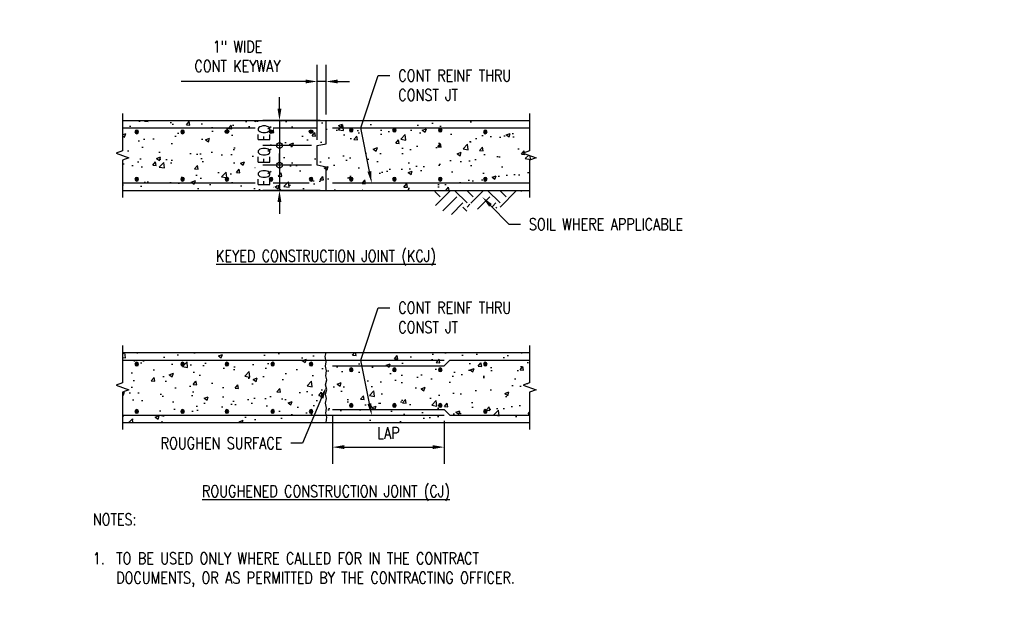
# Model space of a CAD drawing. Header units: inches. Extents: x -319 to 839, y 32 to 327.
# Tile 5 of 6: x 23 to 192, y 166 to 266. Entities that reach past the tile are written whole.
import ezdxf
from ezdxf import colors
from ezdxf.entities.mleader import LeaderData, LeaderLine
from ezdxf.math import Vec2, Vec3

# ---------------------------------------------------------------- set-up
doc = ezdxf.new("R2010")
doc.units = ezdxf.units.IN
doc.header["$MEASUREMENT"] = 0
doc.layers.get('Defpoints').update_dxf_attribs({"color": 6})
for name, color, linetype in [('A-DETL', 3, 'Continuous'), ('A-DETL-GENF', 3, 'Continuous'), ('A-DETL-MEDM', 3, 'Continuous'), ('A-DETL-THIN', 1, 'Continuous'), ('S-ANNO-DIMS', 1, 'Continuous'), ('S-ANNO-NOTE', 2, 'Continuous')]:
    doc.layers.add(name, color=color, linetype=linetype)
doc.layers.add('A-WALL-PATT', color=9, linetype='Continuous', true_color=0x808080)
doc.styles.add('Annotative', font='romans.shx', dxfattribs={"width": 0.8, "height": 0.125})
doc.dimstyles.new('Annotative', dxfattribs={"dimscale": 0, "dimtxt": 0.125, "dimasz": 0.125, "dimexe": 0.18, "dimexo": 0.0625, "dimgap": 0.09, "dimtad": 1, "dimdec": 3, "dimzin": 3, "dimdsep": 46, "dimlunit": 4, "dimtxsty": 'Annotative', "dimcen": 0.09, "dimclrt": 2, "dimazin": 2, "dimtfac": 1, "dimtdec": 3, "dimtmove": 0, "dimatfit": 0, "dimfxl": 1, "dimtfill": 1, "dimfrac": 2, "dimtolj": 1, "dimtzin": 0, "dimarcsym": 0})
pattern_1 = [(50, (-71.581, 0), (7.1726, -0.62752), [0.75, -8.25]), (355, (-71.581, 0), (-1.38751, 7.52192), [0.6, -6.6]), (100.4514, (-70.983, -0.052), (5.78509, 6.8944), [0.6374, -7.01142]), (46.1842, (-71.581, 2), (10.67241, -1.6552), [1.125, -12.375]), (96.6356, (-70.692, 1.862), (9.34662, 9.7412), [0.9561, -10.51714]), (351.184, (-71.581, 2), (9.3466, 9.7412), [0.9, -9.9]), (21, (-70.581, 1.5), (5.96907, -4.02619), [0.75, -8.25]), (326, (-70.581, 1.5), (2.43315, 7.2515), [0.6, -6.6]), (71.4514, (-70.0836, 1.1645), (8.40222, 3.22531), [0.6374, -7.01142]), (37.5, (-71.581, 0), (0.121599, 3.328939), [0, -6.52, 0, -6.7, 0, -6.625]), (7.5, (-71.581, 0), (2.630695, 3.944117), [0, -3.82, 0, -6.37, 0, -2.525]), (327.5, (-73.811, 0), (5.338224, -0.225549), [0, -2.5, 0, -7.8, 0, -10.35]), (317.5, (-74.811, 0), (5.83186, 1.00105), [0, -3.25, 0, -5.18, 0, -7.35])]

# ---------------------------------------------------------------- blocks, each defined once
blk = doc.blocks.new('032100_ReinforcementBar-Section - _ 5-702368-CONSTRUCTION JOINT DETAIL')
at = {"layer": 'A-DETL-GENF'}
blk.add_hatch(color=256, dxfattribs=at).paths.add_polyline_path([(-0.07, -0.3), (0.07, -0.3), (0.19, -0.24), (0.28, -0.14), (0.31, 0), (0.28, 0.14), (0.19, 0.24), (0.07, 0.3), (-0.07, 0.3), (-0.19, 0.24), (-0.28, 0.14), (-0.31, 0), (-0.28, -0.14), (-0.19, -0.24)])
for start, end in [(360, 180), (180, 360)]:
    blk.add_arc((0, 0), 0.313, start, end, dxfattribs=at)
blk = doc.blocks.new('*D15')
at = {"layer": 'Defpoints', "color": 0, "lineweight": -3, "transparency": 16777216}
for p in [(74.41, 255.64), (75.91, 248.97), (74.41, 244.65)]:
    blk.add_point(p, dxfattribs=at)
at = {"layer": 'S-ANNO-DIMS', "color": 0, "lineweight": -2, "transparency": 16777216}
for p, q in [((74.41, 245.65), (74.41, 258.52)), ((75.91, 249.97), (75.91, 258.52)), ((72.41, 255.64), (51.08, 255.64)), ((75.91, 255.64), (74.41, 255.64)), ((77.91, 255.64), (79.91, 255.64))]:
    blk.add_line(p, q, dxfattribs=at)
at = {"layer": 'S-ANNO-DIMS', "color": 0, "lineweight": -3, "transparency": 16777216}
for points in [[(72.41, 255.97), (72.41, 255.31), (74.41, 255.64)], [(77.91, 255.97), (77.91, 255.31), (75.91, 255.64)]]:
    blk.add_solid(points, dxfattribs=at)
at = {"layer": 'S-ANNO-DIMS', "color": 2, "lineweight": -3, "transparency": 16777216, "insert": (60.74, 259.94), "char_height": 2, "attachment_point": 5, "style": 'Annotative', "bg_fill": 3, "box_fill_scale": 1.25, "bg_fill_color": 256, "bg_fill_true_color": 13158600, "bg_fill_transparency": 0}
blk.add_mtext('\\A1;1" WIDE\\PCONT KEYWAY', dxfattribs=at)
blk = doc.blocks.new('*D16')
at = {"layer": 'Defpoints', "color": 0, "lineweight": -3, "transparency": 16777216}
for p in [(77.03, 199.43), (96.16, 198.46), (96.16, 192.97)]:
    blk.add_point(p, dxfattribs=at)
at = {"layer": 'S-ANNO-DIMS', "color": 0, "lineweight": -2, "transparency": 16777216}
for p, q in [((77.03, 198.43), (77.03, 190.09)), ((96.16, 197.46), (96.16, 190.09)), ((79.03, 192.97), (94.16, 192.97))]:
    blk.add_line(p, q, dxfattribs=at)
at = {"layer": 'S-ANNO-DIMS', "color": 0, "lineweight": -3, "transparency": 16777216}
for points in [[(79.03, 193.31), (79.03, 192.64), (77.03, 192.97)], [(94.16, 193.31), (94.16, 192.64), (96.16, 192.97)]]:
    blk.add_solid(points, dxfattribs=at)
at = {"layer": 'S-ANNO-DIMS', "color": 2, "lineweight": -3, "transparency": 16777216, "insert": (86.6, 195.41), "char_height": 2, "attachment_point": 5, "style": 'Annotative', "bg_fill": 3, "box_fill_scale": 1.25, "bg_fill_color": 256, "bg_fill_true_color": 13158600, "bg_fill_transparency": 0}
blk.add_mtext('\\A1;LAP', dxfattribs=at)
blk = doc.blocks.new('_Small')
at = {"color": 0, "linetype": 'ByBlock', "lineweight": -2}
blk.add_circle((0, 0), 0.25, dxfattribs=at)
blk = doc.blocks.new('*D25')
at = {"layer": 'Defpoints', "color": 0, "lineweight": -3, "transparency": 16777216}
for p in [(74.41, 244.65), (67.94, 241.29), (74.41, 241.29)]:
    blk.add_point(p, dxfattribs=at)
at = {"layer": 'S-ANNO-DIMS', "color": 0, "lineweight": -2, "transparency": 16777216}
for p, q in [((73.41, 244.65), (65.06, 244.65)), ((67.94, 244.65), (67.94, 241.29)), ((73.41, 241.29), (65.06, 241.29))]:
    blk.add_line(p, q, dxfattribs=at)
at = {"layer": 'S-ANNO-DIMS', "color": 0, "lineweight": -2, "transparency": 16777216, "xscale": 2, "yscale": 2, "zscale": 2}
for p, rotation in [((67.94, 244.65), 90), ((67.94, 241.29), 270)]:
    blk.add_blockref('_Small', p, dxfattribs=dict(at, rotation=rotation))
at = {"layer": 'S-ANNO-DIMS', "color": 2, "lineweight": -3, "transparency": 16777216, "insert": (65.4, 242.97), "char_height": 2, "attachment_point": 5, "rotation": 90, "style": 'Annotative', "bg_fill": 3, "box_fill_scale": 1.25, "bg_fill_color": 256, "bg_fill_true_color": 13158600, "bg_fill_transparency": 0}
blk.add_mtext('\\A1;EQ', dxfattribs=at)
blk = doc.blocks.new('*D27')
at = {"layer": 'Defpoints', "color": 0, "lineweight": -3, "transparency": 16777216}
for p in [(75.91, 248.97), (67.94, 244.65), (74.41, 244.65)]:
    blk.add_point(p, dxfattribs=at)
at = {"layer": 'S-ANNO-DIMS', "color": 0, "lineweight": -2, "transparency": 16777216}
for p, q in [((67.94, 250.97), (67.94, 252.97)), ((74.91, 248.97), (65.06, 248.97)), ((67.94, 248.97), (67.94, 244.65)), ((73.41, 244.65), (65.06, 244.65)), ((67.94, 244.65), (67.94, 242.65))]:
    blk.add_line(p, q, dxfattribs=at)
at = {"layer": 'S-ANNO-DIMS', "color": 0, "lineweight": -3, "transparency": 16777216}
blk.add_solid([(67.6, 250.97), (68.27, 250.97), (67.94, 248.97)], dxfattribs=at)
at = {"layer": 'S-ANNO-DIMS', "color": 0, "lineweight": -2, "transparency": 16777216, "xscale": 2, "yscale": 2, "zscale": 2, "rotation": 90}
blk.add_blockref('_Small', (67.94, 244.65), dxfattribs=at)
at = {"layer": 'S-ANNO-DIMS', "color": 2, "lineweight": -3, "transparency": 16777216, "insert": (65.4, 246.81), "char_height": 2, "attachment_point": 5, "rotation": 90, "style": 'Annotative', "bg_fill": 3, "box_fill_scale": 1.25, "bg_fill_color": 256, "bg_fill_true_color": 13158600, "bg_fill_transparency": 0}
blk.add_mtext('\\A1;EQ', dxfattribs=at)
blk = doc.blocks.new('*D28')
at = {"layer": 'Defpoints', "color": 0, "lineweight": -3, "transparency": 16777216}
for p in [(74.41, 241.29), (67.94, 236.97), (75.91, 236.97)]:
    blk.add_point(p, dxfattribs=at)
at = {"layer": 'S-ANNO-DIMS', "color": 0, "lineweight": -2, "transparency": 16777216}
for p, q in [((67.94, 241.29), (67.94, 243.29)), ((73.41, 241.29), (65.06, 241.29)), ((67.94, 241.29), (67.94, 236.97)), ((74.91, 236.97), (65.06, 236.97)), ((67.94, 234.97), (67.94, 232.97))]:
    blk.add_line(p, q, dxfattribs=at)
at = {"layer": 'S-ANNO-DIMS', "color": 0, "lineweight": -3, "transparency": 16777216}
blk.add_solid([(67.6, 234.97), (68.27, 234.97), (67.94, 236.97)], dxfattribs=at)
at = {"layer": 'S-ANNO-DIMS', "color": 0, "lineweight": -2, "transparency": 16777216, "xscale": 2, "yscale": 2, "zscale": 2, "rotation": 270}
blk.add_blockref('_Small', (67.94, 241.29), dxfattribs=at)
at = {"layer": 'S-ANNO-DIMS', "color": 2, "lineweight": -3, "transparency": 16777216, "insert": (65.4, 239.13), "char_height": 2, "attachment_point": 5, "rotation": 90, "style": 'Annotative', "bg_fill": 3, "box_fill_scale": 1.25, "bg_fill_color": 256, "bg_fill_true_color": 13158600, "bg_fill_transparency": 0}
blk.add_mtext('\\A1;EQ', dxfattribs=at)

msp = doc.modelspace()

# ---------------------------------------------------------------- hatches: boundary and pattern name
at = {"layer": 'A-WALL-PATT', "lineweight": -3}
h = msp.add_hatch(dxfattribs=at)
h.set_pattern_fill('AR-CONC', color=256)
h.set_pattern_definition(pattern_1)
h.paths.add_polyline_path([(75.9127, 236.9685), (75.9127, 240.9685), (74.4127, 241.2885), (74.4127, 244.6485), (75.9127, 244.9685), (75.9127, 248.9685), (41.0377, 248.9685), (41.0377, 243.7685), (39.9387, 243.3685), (42.1367, 242.5685), (41.0377, 242.1685), (41.0377, 236.9685)])
h.paths.add_polyline_path([(66.1944, 247.0454, -1), (66.8194, 247.0454, -1)], flags=16)
h.paths.add_polyline_path([(59.2363, 238.8916, -1), (58.6113, 238.8916, -1)], flags=16)
h.paths.add_polyline_path([(59.2363, 247.0454, -1), (58.6113, 247.0454, -1)], flags=16)
h.paths.add_polyline_path([(73.0345, 238.8916, -1), (73.6595, 238.8916, -1)], flags=16)
h.paths.add_polyline_path([(73.0345, 247.0454, -1), (73.6595, 247.0454, -1)], flags=16)
h.paths.add_polyline_path([(51.6532, 238.8916, -1), (51.0282, 238.8916, -1)], flags=16)
h.paths.add_polyline_path([(51.6532, 246.9996, -1), (51.0282, 246.9996, -1)], flags=16)
h.paths.add_polyline_path([(43.7993, 238.8916, -1), (43.1743, 238.8916, -1)], flags=16)
h.paths.add_polyline_path([(43.7993, 246.9996, -1), (43.1743, 246.9996, -1)], flags=16)
h = msp.add_hatch(dxfattribs=at)
h.set_pattern_fill('AR-CONC', color=256)
h.set_pattern_definition(pattern_1)
h.paths.add_polyline_path([(75.9127, 248.9685), (75.9127, 244.9685), (74.4127, 244.6485), (74.4127, 241.2885), (75.9127, 240.9685), (75.9127, 236.9685), (110.7877, 236.9685), (110.7877, 242.1685), (111.8867, 242.5685), (109.6887, 243.3685), (110.7877, 243.7685), (110.7877, 248.9685)])
h.paths.add_polyline_path([(102.8867, 246.9996, -1), (103.5117, 246.9996, -1)], flags=16)
h.paths.add_polyline_path([(103.5117, 238.8916, -1), (102.8867, 238.8916, -1)], flags=16)
h.paths.add_polyline_path([(95.7954, 247.3121, -1), (95.1704, 247.3121, -1)], flags=16)
h.paths.add_polyline_path([(95.7954, 238.8916, -1), (95.1704, 238.8916, -1)], flags=16)
h.paths.add_polyline_path([(87.9413, 247.3121, -1), (87.3163, 247.3121, -1)], flags=16)
h.paths.add_polyline_path([(87.9413, 238.8916, -1), (87.3163, 238.8916, -1)], flags=16)
h.paths.add_polyline_path([(80.5372, 247.3121, -1), (79.9122, 247.3121, -1)], flags=16)
h.paths.add_polyline_path([(80.5372, 238.8916, -1), (79.9122, 238.8916, -1)], flags=16)
h = msp.add_hatch(dxfattribs=at)
h.set_pattern_fill('FP_1', color=8, style=0, pattern_type=2)
h.set_pattern_definition([(315, (-474.106, 5.7083), (5.656854, 0), [4, -4]), (315, (-473.045, 6.7693), (5.656854, 0), [4, -4]), (315, (-471.984, 7.8303), (5.656854, 0), [4, -4]), (45, (-471.277, 7.8303), (0, 5.656854), [4, -4]), (45, (-470.216, 6.7693), (0, 5.656854), [4, -4]), (45, (-469.156, 5.7083), (0, 5.656854), [4, -4])])
h.paths.add_polyline_path([(97.1584, 232.7975), (99.1214, 233.3235), (100.9296, 233.4941), (100.3115, 235.3465), (101.5424, 233.7353), (101.1212, 233.5121), (101.261, 233.5253), (103.7231, 234.496), (105.133, 233.9467), (107.2843, 234.5231), (108.4244, 235.0484), (109.1397, 236.1161), (109.4278, 236.9685), (94.5688, 236.9685), (94.4731, 235.2618), (94.6646, 234.3584), (95.9506, 233.4554)])
h = msp.add_hatch(dxfattribs=at)
h.set_pattern_fill('AR-CONC', color=256)
h.set_pattern_definition(pattern_1)
h.paths.add_polyline_path([(75.9665, 198.4605), (75.8662, 198.8159), (76.0064, 199.663), (75.804, 200.478), (76.0222, 201.2788), (75.8472, 202.0349), (76.0246, 202.842), (75.8416, 203.6405), (76.0756, 204.5322), (75.8833, 205.1988), (75.9716, 206.0282), (75.815, 206.867), (75.9283, 207.5849), (75.883, 207.8766), (41.0377, 207.8766), (41.0377, 203.9693), (39.9387, 203.5693), (42.1367, 202.7693), (41.0377, 202.3693), (41.0377, 198.4605)])
h.paths.add_polyline_path([(59.2363, 199.0924, -1), (58.6113, 199.0924, -1)], flags=16)
h.paths.add_polyline_path([(66.4652, 199.0924, -1), (67.0902, 199.0924, -1)], flags=16)
h.paths.add_polyline_path([(66.4652, 207.2004, -1), (67.0902, 207.2004, -1)], flags=16)
h.paths.add_polyline_path([(51.6532, 199.0924, -1), (51.0282, 199.0924, -1)], flags=16)
h.paths.add_polyline_path([(51.6532, 207.2004, -1), (51.0282, 207.2004, -1)], flags=16)
h.paths.add_polyline_path([(73.0345, 199.0924, -1), (73.6595, 199.0924, -1)], flags=16)
h.paths.add_polyline_path([(73.0345, 207.2004, -1), (73.6595, 207.2004, -1)], flags=16)
h.paths.add_polyline_path([(43.7993, 199.0924, -1), (43.1743, 199.0924, -1)], flags=16)
h.paths.add_polyline_path([(43.7993, 207.2004, -1), (43.1743, 207.2004, -1)], flags=16)
h.paths.add_polyline_path([(75.883, 207.8766), (75.7869, 208.4951), (75.9127, 209.1693), (41.0377, 209.1693), (41.0377, 207.8766)])
h.paths.add_polyline_path([(75.9127, 197.1693), (76.0629, 198.1195), (75.9665, 198.4605), (41.0377, 198.4605), (41.0377, 197.1693)])
h = msp.add_hatch(dxfattribs=at)
h.set_pattern_fill('AR-CONC', color=256)
h.set_pattern_definition(pattern_1)
h.paths.add_polyline_path([(110.7877, 197.1693), (110.7877, 202.3693), (111.8867, 202.7693), (109.6887, 203.5693), (110.7877, 203.9693), (110.7877, 209.1693), (75.9127, 209.1693), (75.7869, 208.4951), (75.9283, 207.5849), (75.815, 206.867), (75.9716, 206.0282), (75.8833, 205.1988), (76.0756, 204.5322), (75.8416, 203.6405), (76.0246, 202.842), (75.8472, 202.0349), (76.0222, 201.2788), (75.804, 200.478), (76.0064, 199.663), (75.8662, 198.8159), (76.0629, 198.1195), (75.9127, 197.1693)])
h.paths.add_polyline_path([(102.8867, 207.2004, -1), (103.5117, 207.2004, -1)], flags=16)
h.paths.add_polyline_path([(95.7954, 200.1228, -1), (95.1704, 200.1228, -1)], flags=16)
h.paths.add_polyline_path([(95.7954, 206.2293, -1), (95.1704, 206.2293, -1)], flags=16)
h.paths.add_polyline_path([(87.9413, 200.1228, -1), (87.3163, 200.1228, -1)], flags=16)
h.paths.add_polyline_path([(87.9413, 206.2293, -1), (87.3163, 206.2293, -1)], flags=16)
h.paths.add_polyline_path([(80.5372, 200.1228, -1), (79.9122, 200.1228, -1)], flags=16)
h.paths.add_polyline_path([(80.5372, 206.2293, -1), (79.9122, 206.2293, -1)], flags=16)

# ---------------------------------------------------------------- linework, layer by layer
at = {"layer": 'A-DETL', "lineweight": -3}
for p, q in [((41.0377, 247.6758), (74.4127, 247.6758)), ((77.0327, 247.6758), (110.7877, 247.6758)), ((41.0377, 238.2597), (73.0276, 238.2597)), ((77.0327, 238.2597), (110.7877, 238.2597)), ((75.7869, 208.4951), (75.9127, 209.1693)), ((41.0377, 207.8766), (96.1615, 207.8766)), ((75.9283, 207.5849), (75.7869, 208.4951)), ((75.815, 206.867), (75.9283, 207.5849)), ((96.1615, 206.9079), (97.1302, 207.8766)), ((97.1302, 207.8766), (110.7877, 207.8766)), ((75.9716, 206.0282), (75.815, 206.867)), ((75.8833, 205.1988), (75.9716, 206.0282)), ((77.0327, 206.9079), (96.1615, 206.9079)), ((75.8416, 203.6405), (76.0756, 204.5322)), ((76.0756, 204.5322), (75.8833, 205.1988)), ((76.0246, 202.842), (75.8416, 203.6405)), ((75.8472, 202.0349), (76.0246, 202.842)), ((75.804, 200.478), (76.0222, 201.2788)), ((76.0222, 201.2788), (75.8472, 202.0349)), ((76.0064, 199.663), (75.804, 200.478)), ((75.8662, 198.8159), (76.0064, 199.663)), ((77.0327, 199.4292), (96.1615, 199.4292)), ((96.1615, 199.4292), (97.1302, 198.4605)), ((41.0377, 198.4605), (96.1615, 198.4605)), ((76.0629, 198.1195), (75.8662, 198.8159)), ((75.9127, 197.1693), (76.0629, 198.1195)), ((97.1302, 198.4605), (110.7877, 198.4605))]:
    msp.add_line(p, q, dxfattribs=at)
at = {"layer": 'A-DETL-MEDM', "lineweight": -3}
for p, q in [((41.0377, 248.9685), (110.7877, 248.9685)), ((75.9127, 244.9685), (75.9127, 248.9685)), ((74.4127, 244.6485), (75.9127, 244.9685)), ((74.4127, 241.2885), (74.4127, 244.6485)), ((75.9127, 240.9685), (74.4127, 241.2885)), ((75.9127, 236.9685), (75.9127, 240.9685)), ((41.0377, 236.9685), (110.7877, 236.9685)), ((41.0377, 209.1693), (110.7877, 209.1693)), ((41.0377, 197.1693), (110.7877, 197.1693))]:
    msp.add_line(p, q, dxfattribs=at)
at = {"layer": 'A-DETL-THIN', "lineweight": -3}
for points in [[(41.0377, 250.1685), (41.0377, 243.7685), (39.9387, 243.3685), (42.1367, 242.5685), (41.0377, 242.1685), (41.0377, 235.7685)], [(110.7877, 250.1685), (110.7877, 243.7685), (109.6887, 243.3685), (111.8867, 242.5685), (110.7877, 242.1685), (110.7877, 235.7685)], [(41.0377, 210.3693), (41.0377, 203.9693), (39.9387, 203.5693), (42.1367, 202.7693), (41.0377, 202.3693), (41.0377, 195.9693)], [(110.7877, 210.3693), (110.7877, 203.9693), (109.6887, 203.5693), (111.8867, 202.7693), (110.7877, 202.3693), (110.7877, 195.9693)]]:
    msp.add_lwpolyline(points, dxfattribs=at)

# ---------------------------------------------------------------- block references
at = {"layer": 'A-DETL-GENF', "lineweight": -3}
for p in [(43.4868, 246.9996), (51.3407, 246.9996), (80.2247, 247.3121), (87.6288, 247.3121), (95.4829, 247.3121), (103.1992, 246.9996), (43.4868, 238.8916), (51.3407, 238.8916), (58.9238, 238.8916), (73.347, 238.8916), (80.2247, 238.8916), (87.6288, 238.8916), (95.4829, 238.8916), (103.1992, 238.8916), (43.4868, 207.2004), (51.3407, 207.2004), (58.9238, 207.2004), (66.7777, 207.2004), (73.347, 207.2004), (103.1992, 207.2004), (80.2247, 206.2293), (87.6288, 206.2293), (95.4829, 206.2293), (43.4868, 199.0924), (51.3407, 199.0924), (58.9238, 199.0924), (66.7777, 199.0924), (73.347, 199.0924), (80.2247, 200.1228), (87.6288, 200.1228), (95.4829, 200.1228), (103.1992, 199.0924)]:
    msp.add_blockref('032100_ReinforcementBar-Section - _ 5-702368-CONSTRUCTION JOINT DETAIL', p, dxfattribs=at)

# ---------------------------------------------------------------- texts
at = {"layer": 'S-ANNO-NOTE', "lineweight": -3, "char_height": 2, "attachment_point": 5, "line_spacing_factor": 0.981704, "style": 'Annotative', "bg_fill": 2}
for s, insert, width in [('\\pxqc,t3.2,6.4,9.6,12.8,16,19.2,22.4,25.6,28.8,32,35.2,38.4,41.6,44.8,48,51.2,54.4,57.6,60.8,64,67.2,70.4,73.6,76.8,80,83.2,86.4,89.6,92.8,96,99.2,102.4;{\\LKEYED CONSTRUCTION JOINT (KCJ)}', (75.8951, 225.4204), 750.923389), ('\\pxqc,t3.2,6.4,9.6,12.8,16,19.2,22.4,25.6,28.8,32,35.2,38.4,41.6,44.8,48,51.2,54.4,57.6,60.8,64,67.2,70.4,73.6,76.8,80,83.2,86.4,89.6,92.8,96,99.2,102.4;{\\LROUGHENED CONSTRUCTION JOINT (CJ)}', (75.8976, 185.0851), 788.058306)]:
    msp.add_mtext(s, dxfattribs=dict(at, insert=insert, width=width))
at = {"layer": 'S-ANNO-NOTE', "lineweight": -3, "insert": (35.9744, 181.5708), "char_height": 2, "width": 83.817485, "attachment_point": 1, "style": 'Annotative'}
msp.add_mtext('NOTES:\\P\\P\\pxi-2,l2,t2;1.^ITO BE USED ONLY WHERE CALLED FOR IN THE CONTRACT DOCUMENTS, OR AS PERMITTED BY THE CONTRACTING OFFICER.', dxfattribs=at)

# ---------------------------------------------------------------- leaders
at = {"layer": 'S-ANNO-NOTE', "lineweight": -3}
ml = msp.add_multileader_mtext('Standard', dxfattribs=at)
ml.set_content('CONT REINF THRU\\PCONST JT', color=256, style='Annotative')
ml.set_leader_properties(color=1, linetype='ByLayer', lineweight=-1)
ml.build(insert=Vec2(0, 0))
ml.multileader.update_dxf_attribs({"text_right_attachment_type": 3, "dogleg_length": 0.125, "arrow_head_size": 2, "scale": 16})
ctx = ml.context
ctx.base_point, ctx.scale, ctx.char_height, ctx.arrow_head_size, ctx.landing_gap_size, ctx.plane_origin = Vec3(86.8567, 256.66), 16, 2, 2, 1.44, Vec3(82.9917, 256.66)
ctx.right_attachment = 3
notes = []
notes.append((ctx, [(0, (1, 1, 0), (84.8567, 256.66), (1, 0), 2, [(1, [(83.7253, 238.2597), (81.8565, 247.6758)], 0, [])])]))
ctx.mtext.insert, ctx.mtext.flow_direction = Vec3(88.2967, 257.66), 5
ml = msp.add_multileader_mtext('Standard', dxfattribs=at)
ml.set_content('SOIL WHERE APPLICABLE', color=256, style='Annotative')
ml.set_leader_properties(color=1, linetype='ByLayer', lineweight=-1)
ml.build(insert=Vec2(0, 0))
ml.multileader.update_dxf_attribs({"text_right_attachment_type": 3, "dogleg_length": 0.125, "arrow_head_size": 2, "scale": 16})
ctx = ml.context
ctx.base_point, ctx.scale, ctx.char_height, ctx.arrow_head_size, ctx.landing_gap_size, ctx.plane_origin = Vec3(109.2365, 231.1655), 16, 2, 2, 1.44, Vec3(95.443, 231.4069)
ctx.right_attachment = 3
notes.append((ctx, [(0, (1, 1, 0), (107.2365, 231.1655), (1, 0), 2, [(1, [(102.6902, 235.8418)], 0, [])])]))
ctx.mtext.insert, ctx.mtext.width, ctx.mtext.flow_direction = Vec3(110.6765, 232.1655), 14.748482, 5
ml = msp.add_multileader_mtext('Standard', dxfattribs=at)
ml.set_content('ROUGHEN SURFACE', color=256, style='Annotative')
ml.set_leader_properties(color=1, linetype='ByLayer', lineweight=-1)
ml.build(insert=Vec2(0, 0))
ml.multileader.update_dxf_attribs({"text_right_attachment_type": 3, "dogleg_length": 0.125, "arrow_head_size": 2, "scale": 16})
ctx = ml.context
ctx.base_point, ctx.scale, ctx.char_height, ctx.arrow_head_size, ctx.landing_gap_size, ctx.plane_origin = Vec3(43.9087, 193.6456), 16, 2, 2, 1.44, Vec3(34.8118, 193.6456)
ctx.right_attachment, ctx.text_align_type = 3, 2
notes.append((ctx, [(1, (1, 1, 0), (71.8744, 193.6456), (-1, 0), 2, [(1, [(75.9331, 203.2413)], 0, [])])]))
ctx.mtext.insert, ctx.mtext.width, ctx.mtext.alignment, ctx.mtext.flow_direction = Vec3(68.4344, 194.6456), 24.178186, 3, 5
for ctx, leaders in notes:
    for number, flags, end, landing, length, lines in leaders:
        leader = LeaderData()
        leader.index, (leader.has_last_leader_line, leader.has_dogleg_vector, leader.attachment_direction) = number, flags
        leader.last_leader_point, leader.dogleg_vector, leader.dogleg_length = Vec3(end), Vec3(landing), length
        for number, points, colour, breaks in lines:
            line = LeaderLine()
            line.index, line.vertices, line.color, line.breaks = number, Vec3.list(points), colors.encode_raw_color(colour), breaks
            leader.lines.append(line)
        ctx.leaders.append(leader)

# ---------------------------------------------------------------- next in the draw order: dimensions: what is measured, and where the dimension line sits
at = {"layer": 'S-ANNO-DIMS', "lineweight": -3}
for base, p1, p2, text, picture, middle in [((74.4127, 255.64), (75.9127, 248.9685), (74.4127, 244.6485), '1" WIDE\\PCONT KEYWAY', '*D15', (60.7442, 259.9372)), ((96.1615, 192.9734), (77.0327, 199.4292), (96.1615, 198.4605), 'LAP', '*D16', (86.5971, 195.4134))]:
    dim = msp.add_linear_dim(base=base, p1=p1, p2=p2, text=text, dimstyle='Annotative', override={"dimpost": '\\X'}, dxfattribs=at)
    dim.commit()
    dim.dimension.update_dxf_attribs({"geometry": picture, "text_midpoint": middle})

# ---------------------------------------------------------------- next in the draw order: block references
at = {"layer": 'A-DETL-GENF', "lineweight": -3, "xscale": -1, "rotation": 180}
msp.add_blockref('032100_ReinforcementBar-Section - _ 5-702368-CONSTRUCTION JOINT DETAIL', (58.9238, 247.0454), dxfattribs=at)

# ---------------------------------------------------------------- next in the draw order: dimensions: what is measured, and where the dimension line sits
at = {"layer": 'S-ANNO-DIMS', "lineweight": -3}
dim = msp.add_linear_dim(base=(67.9373, 241.2885), p1=(74.4127, 244.6485), p2=(74.4127, 241.2885), angle=90, text='EQ', dimstyle='Annotative', override={"dimpost": '\\X', "dimblk1": 'Small', "dimblk2": 'Small', "dimsah": 1}, dxfattribs=at)
dim.commit()
dim.dimension.update_dxf_attribs({"geometry": '*D25', "text_midpoint": (67.9373, 242.9685), "dimtype": 160})

# ---------------------------------------------------------------- next in the draw order: leaders
at = {"layer": 'S-ANNO-NOTE', "lineweight": -3}
ml = msp.add_multileader_mtext('Standard', dxfattribs=at)
ml.set_content('CONT REINF THRU\\PCONST JT', color=256, style='Annotative')
ml.set_leader_properties(color=1, linetype='ByLayer', lineweight=-1)
ml.build(insert=Vec2(0, 0))
ml.multileader.update_dxf_attribs({"text_right_attachment_type": 3, "dogleg_length": 0.125, "arrow_head_size": 2, "scale": 16})
ctx = ml.context
ctx.base_point, ctx.scale, ctx.char_height, ctx.arrow_head_size, ctx.landing_gap_size, ctx.plane_origin = Vec3(86.8567, 216.8608), 16, 2, 2, 1.44, Vec3(82.9917, 216.8608)
ctx.right_attachment = 3
notes = []
notes.append((ctx, [(0, (1, 1, 0), (84.8567, 216.8608), (1, 0), 2, [(1, [(83.7253, 198.4605), (81.8565, 207.8766)], 0, [])])]))
ctx.mtext.insert, ctx.mtext.flow_direction = Vec3(88.2967, 217.8608), 5
for ctx, leaders in notes:
    for number, flags, end, landing, length, lines in leaders:
        leader = LeaderData()
        leader.index, (leader.has_last_leader_line, leader.has_dogleg_vector, leader.attachment_direction) = number, flags
        leader.last_leader_point, leader.dogleg_vector, leader.dogleg_length = Vec3(end), Vec3(landing), length
        for number, points, colour, breaks in lines:
            line = LeaderLine()
            line.index, line.vertices, line.color, line.breaks = number, Vec3.list(points), colors.encode_raw_color(colour), breaks
            leader.lines.append(line)
        ctx.leaders.append(leader)

# ---------------------------------------------------------------- next in the draw order: dimensions: what is measured, and where the dimension line sits
at = {"layer": 'S-ANNO-DIMS', "lineweight": -3}
dim = msp.add_linear_dim(base=(67.9373, 244.6485), p1=(75.9127, 248.9685), p2=(74.4127, 244.6485), angle=90, text='EQ', dimstyle='Annotative', override={"dimpost": '\\X', "dimblk2": 'Small', "dimsah": 1}, dxfattribs=at)
dim.commit()
dim.dimension.update_dxf_attribs({"geometry": '*D27', "text_midpoint": (67.9373, 246.8085), "dimtype": 160})

# ---------------------------------------------------------------- next in the draw order: block references
at = {"layer": 'A-DETL-GENF', "lineweight": -3, "xscale": -1, "rotation": 180}
for p in [(66.5069, 247.0454), (73.347, 247.0454)]:
    msp.add_blockref('032100_ReinforcementBar-Section - _ 5-702368-CONSTRUCTION JOINT DETAIL', p, dxfattribs=at)

# ---------------------------------------------------------------- next in the draw order: dimensions: what is measured, and where the dimension line sits
at = {"layer": 'S-ANNO-DIMS', "lineweight": -3}
dim = msp.add_linear_dim(base=(67.9373, 236.9685), p1=(74.4127, 241.2885), p2=(75.9127, 236.9685), angle=90, text='EQ', dimstyle='Annotative', override={"dimpost": '\\X', "dimblk1": 'Small', "dimsah": 1}, dxfattribs=at)
dim.commit()
dim.dimension.update_dxf_attribs({"geometry": '*D28', "text_midpoint": (67.9373, 239.1285), "dimtype": 160})

# ---------------------------------------------------------------- next in the draw order: block references
at = {"layer": 'A-DETL-GENF', "lineweight": -3}
msp.add_blockref('032100_ReinforcementBar-Section - _ 5-702368-CONSTRUCTION JOINT DETAIL', (66.5069, 238.8916), dxfattribs=at)

doc.saveas('drawing.dxf')
